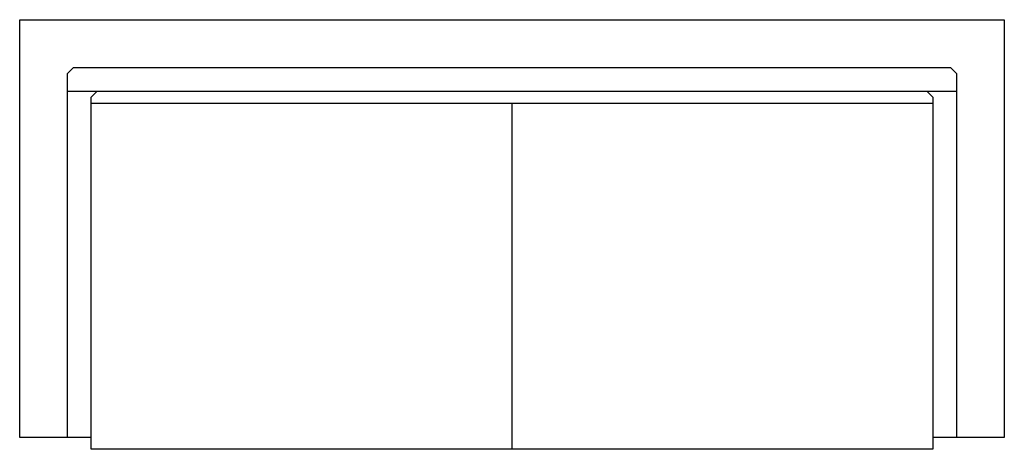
# Model space of a CAD drawing. Extents: x 11278 to 12928, y 10226 to 10946.
import ezdxf

# ---------------------------------------------------------------- set-up
doc = ezdxf.new("R2010")
doc.units = 0
doc.header["$LTSCALE"] = 300
doc.layers.get('0').update_dxf_attribs({"linetype": 'CONTINUOUS'})

msp = doc.modelspace()

# ---------------------------------------------------------------- linework, layer by layer
at = {"ltscale": 0.3}
for p, q in [((11278.5, 10246.5), (11278.5, 10946.5)), ((11278.5, 10946.5), (12928.5, 10946.5)), ((12928.5, 10946.5), (12928.5, 10246.5)), ((11358.5, 10856.5), (11368.5, 10866.5)), ((11368.5, 10866.5), (12838.5, 10866.5)), ((12838.5, 10866.5), (12848.5, 10856.5)), ((11358.5, 10246.5), (11358.5, 10856.5)), ((12848.5, 10856.5), (12848.5, 10246.5)), ((11358.5, 10826.5), (12848.5, 10826.5)), ((11398.5, 10816.5), (11408.5, 10826.5)), ((12798.5, 10826.5), (12808.5, 10816.5)), ((11398.5, 10226.5), (11398.5, 10816.5)), ((12808.5, 10816.5), (12808.5, 10226.5)), ((11398.5, 10806.5), (12808.5, 10806.5)), ((12103.5, 10226.5), (12103.5, 10806.5)), ((11398.5, 10246.5), (11278.5, 10246.5)), ((12928.5, 10246.5), (12808.5, 10246.5)), ((12808.5, 10226.5), (11398.5, 10226.5))]:
    msp.add_line(p, q, dxfattribs=at)

doc.saveas('drawing.dxf')
